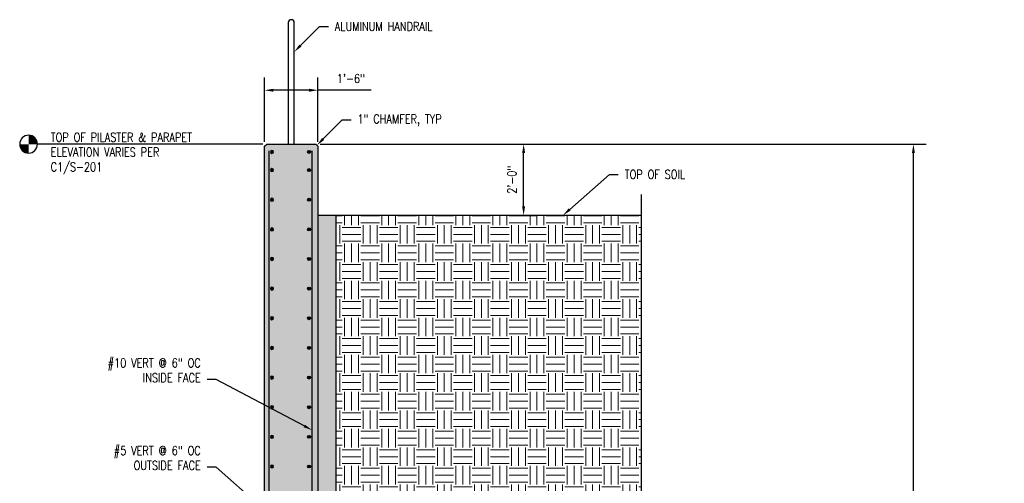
# Model space of a CAD drawing. Header units: inches. Extents: x -1901 to 1441, y 530 to 942.
# Tile 4 of 8: x -266 to 66, y 756 to 912. Entities that reach past the tile are written whole.
import ezdxf
from ezdxf import colors
from ezdxf.entities.mleader import LeaderData, LeaderLine
from ezdxf.math import Vec2, Vec3

# ---------------------------------------------------------------- set-up
doc = ezdxf.new("R2010")
doc.units = ezdxf.units.IN
doc.header["$MEASUREMENT"] = 0
for name, color, linetype in [('A-DETL', 3, 'Continuous'), ('A-DETL-GENF', 3, 'Continuous'), ('A-DETL-MEDM', 3, 'Continuous'), ('A-DETL-WIDE', 5, 'Continuous'), ('A-WALL', 4, 'Continuous'), ('S-ANNO-DIMS', 1, 'Continuous'), ('S-ANNO-TEXT', 2, 'Continuous'), ('S-GUARD RAIL', 1, 'Continuous')]:
    doc.layers.add(name, color=color, linetype=linetype)
doc.layers.add('A-WALL-PATT', color=9, linetype='Continuous', lineweight=18, true_color=0x808080)
doc.layers.add('S-ANNO-SYMB', color=2, linetype='Continuous', lineweight=25)
doc.styles.add('Annotative', font='romans.shx', dxfattribs={"width": 0.8, "height": 0.125})
doc.dimstyles.new('Annotative', dxfattribs={"dimscale": 0, "dimtxt": 0.125, "dimasz": 0.125, "dimexe": 0.179688, "dimexo": 0.0625, "dimgap": 0.09, "dimtad": 1, "dimdec": 3, "dimzin": 3, "dimdsep": 46, "dimlunit": 4, "dimtxsty": 'Annotative', "dimcen": 0.09, "dimclrt": 2, "dimazin": 2, "dimtfac": 1, "dimtdec": 3, "dimtmove": 1, "dimatfit": 3, "dimfxl": 1, "dimtfill": 1, "dimfrac": 2, "dimtolj": 1, "dimtzin": 0, "dimarcsym": 0})

# ---------------------------------------------------------------- blocks, each defined once
blk = doc.blocks.new('*D16')
at = {"layer": 'S-ANNO-DIMS', "color": 0, "lineweight": -2, "transparency": 16777216}
for p, q in [((-182.99, 871.07), (-182.99, 892.78)), ((-164.99, 871.07), (-164.99, 892.78)), ((-167.99, 888.47), (-179.99, 888.47)), ((-147.04, 888.47), (-164.99, 888.47))]:
    blk.add_line(p, q, dxfattribs=at)
at = {"layer": 'S-ANNO-DIMS', "color": 0, "transparency": 16777216}
for points in [[(-179.99, 888.97), (-179.99, 887.97), (-182.99, 888.47)], [(-167.99, 888.97), (-167.99, 887.97), (-164.99, 888.47)]]:
    blk.add_solid(points, dxfattribs=at)
at = {"layer": 'S-ANNO-DIMS', "color": 2, "lineweight": -3, "transparency": 16777216, "insert": (-153.89, 892.42), "char_height": 3, "width": 12.3279, "attachment_point": 5, "style": 'Annotative'}
blk.add_mtext('\\A1;1\'-6"', dxfattribs=at)
blk = doc.blocks.new('Level Circle AEC')
at = {"layer": 'S-ANNO-SYMB', "lineweight": -3}
h = blk.add_hatch(color=256, dxfattribs=at)
edge = h.paths.add_edge_path()
edge.add_line((373.71, 0), (367.71, 0))
edge.add_arc((373.71, 0), 6, 90, 180, ccw=False)
edge.add_line((373.71, 6), (373.71, 0))
h = blk.add_hatch(color=256, dxfattribs=at)
edge = h.paths.add_edge_path()
edge.add_line((373.71, -6), (373.71, 0))
edge.add_line((373.71, 0), (379.71, 0))
edge.add_arc((373.71, 0), 6, 270, 360, ccw=False)
blk.add_circle((373.71, 0), 6, dxfattribs=at)
blk = doc.blocks.new('Reinforcing Bar Section_USACE - __8-579028-INTERIOR COLUMN SECTION')
h = blk.add_hatch(color=256)
h.dxf.hatch_style = 1
h.paths.add_polyline_path([(-1051.45, 205.4, 1), (-1052.45, 205.4, 1)])
blk.add_circle((-1051.95, 205.4), 0.5)
blk = doc.blocks.new('*D24')
at = {"layer": 'S-ANNO-DIMS', "color": 0, "lineweight": -2, "transparency": 16777216}
for p, q in [((-164.2, 870.27), (40.03, 870.27)), ((35.72, 625.27), (35.72, 867.27)), ((-54.76, 622.27), (40.03, 622.27))]:
    blk.add_line(p, q, dxfattribs=at)
at = {"layer": 'S-ANNO-DIMS', "color": 0, "transparency": 16777216}
for points in [[(35.22, 867.27), (36.22, 867.27), (35.72, 870.27)], [(35.22, 625.27), (36.22, 625.27), (35.72, 622.27)]]:
    blk.add_solid(points, dxfattribs=at)
at = {"layer": 'S-ANNO-DIMS', "color": 2, "lineweight": -3, "transparency": 16777216, "insert": (32.06, 746.27), "char_height": 3, "width": 15.0412, "attachment_point": 5, "rotation": 90, "style": 'Annotative'}
blk.add_mtext('\\A1;VARIES', dxfattribs=at)
blk = doc.blocks.new('*D28')
at = {"layer": 'S-ANNO-DIMS', "color": 0, "lineweight": -2, "transparency": 16777216}
for p, q in [((-98.49, 870.27), (-91.36, 870.27)), ((-95.67, 849.27), (-95.67, 867.27)), ((-98.49, 846.27), (-91.36, 846.27))]:
    blk.add_line(p, q, dxfattribs=at)
at = {"layer": 'S-ANNO-DIMS', "color": 0, "transparency": 16777216}
for points in [[(-96.17, 867.27), (-95.17, 867.27), (-95.67, 870.27)], [(-96.17, 849.27), (-95.17, 849.27), (-95.67, 846.27)]]:
    blk.add_solid(points, dxfattribs=at)
at = {"layer": 'S-ANNO-DIMS', "color": 2, "lineweight": -3, "transparency": 16777216, "insert": (-99.62, 858.27), "char_height": 3, "width": 12.3279, "attachment_point": 5, "rotation": 90, "style": 'Annotative'}
blk.add_mtext('\\A1;2\'-0"', dxfattribs=at)

msp = doc.modelspace()

# ---------------------------------------------------------------- hatches: boundary and pattern name
at = {"layer": 'A-WALL-PATT', "lineweight": -3}
h = msp.add_hatch(dxfattribs=at)
h.set_pattern_fill('AR-CONC', color=8, style=0)
h.set_pattern_definition([(50, (405.141, 622.2737), (7.1726, -0.62752), [0.75, -8.25]), (355, (405.141, 622.274), (-1.38751, 7.52192), [0.6, -6.6]), (100.4514, (405.7386, 622.2214), (5.78509, 6.8944), [0.6374, -7.01142]), (46.1842, (405.141, 624.274), (10.67241, -1.65519), [1.125, -12.375]), (96.6356, (406.03, 624.136), (9.34662, 9.74119), [0.9561, -10.51714]), (351.1842, (405.141, 624.274), (9.34662, 9.74119), [0.9, -9.9]), (21, (406.141, 623.7737), (5.96907, -4.02619), [0.75, -8.25]), (326, (406.141, 623.774), (2.43315, 7.2515), [0.6, -6.6]), (71.4514, (406.638, 623.438), (8.402224, 3.22531), [0.6374, -7.01142]), (37.5, (405.141, 622.2737), (0.121599, 3.328939), [0, -6.52, 0, -6.7, 0, -6.625]), (7.5, (405.141, 622.2737), (2.630695, 3.944117), [0, -3.82, 0, -6.37, 0, -2.525]), (327.5, (402.911, 622.2737), (5.338224, -0.225549), [0, -2.5, 0, -7.8, 0, -10.35]), (317.5, (401.911, 622.2737), (5.83186, 1.00105), [0, -3.25, 0, -5.18, 0, -7.35])])
h.paths.add_polyline_path([(-164.9907, 622.2737), (-182.9907, 622.2737), (-182.9907, 869.566), (-182.283, 870.2737), (-165.6983, 870.2737), (-164.9907, 869.566)])
edge = h.paths.add_edge_path(flags=16)
edge.add_arc((-167.9907, 771.5399), 0.5, 0, 360)
edge = h.paths.add_edge_path(flags=16)
edge.add_arc((-167.9907, 781.5399), 0.5, 0, 360)
edge = h.paths.add_edge_path(flags=16)
edge.add_arc((-180.4907, 771.5399), 0.5, 0, 360)
edge = h.paths.add_edge_path(flags=16)
edge.add_arc((-180.4907, 781.5399), 0.5, 0, 360)
edge = h.paths.add_edge_path(flags=16)
edge.add_arc((-167.9907, 761.5399), 0.5, 0, 360)
edge = h.paths.add_edge_path(flags=16)
edge.add_arc((-167.9907, 791.5399), 0.5, 0, 360)
edge = h.paths.add_edge_path(flags=16)
edge.add_arc((-180.4907, 761.5399), 0.5, 0, 360)
edge = h.paths.add_edge_path(flags=16)
edge.add_arc((-180.4907, 791.5399), 0.5, 0, 360)
edge = h.paths.add_edge_path(flags=16)
edge.add_arc((-167.9907, 751.5399), 0.5, 0, 360)
edge = h.paths.add_edge_path(flags=16)
edge.add_arc((-167.9907, 801.5399), 0.5, 0, 360)
edge = h.paths.add_edge_path(flags=16)
edge.add_arc((-180.4907, 751.5399), 0.5, 0, 360)
edge = h.paths.add_edge_path(flags=16)
edge.add_arc((-180.4907, 801.5399), 0.5, 0, 360)
edge = h.paths.add_edge_path(flags=16)
edge.add_arc((-167.9907, 741.5399), 0.5, 0, 360)
edge = h.paths.add_edge_path(flags=16)
edge.add_arc((-167.9907, 811.5399), 0.5, 0, 360)
edge = h.paths.add_edge_path(flags=16)
edge.add_arc((-180.4907, 741.5399), 0.5, 0, 360)
edge = h.paths.add_edge_path(flags=16)
edge.add_arc((-180.4907, 811.5399), 0.5, 0, 360)
edge = h.paths.add_edge_path(flags=16)
edge.add_arc((-167.9907, 731.5399), 0.5, 0, 360)
edge = h.paths.add_edge_path(flags=16)
edge.add_arc((-167.9907, 821.5399), 0.5, 0, 360)
edge = h.paths.add_edge_path(flags=16)
edge.add_arc((-180.4907, 731.5399), 0.5, 0, 360)
edge = h.paths.add_edge_path(flags=16)
edge.add_arc((-180.4907, 821.5399), 0.5, 0, 360)
edge = h.paths.add_edge_path(flags=16)
edge.add_arc((-167.9907, 721.5399), 0.5, 0, 360)
edge = h.paths.add_edge_path(flags=16)
edge.add_arc((-167.9907, 831.5399), 0.5, 0, 360)
edge = h.paths.add_edge_path(flags=16)
edge.add_arc((-180.4907, 721.5399), 0.5, 0, 360)
edge = h.paths.add_edge_path(flags=16)
edge.add_arc((-180.4907, 831.5399), 0.5, 0, 360)
edge = h.paths.add_edge_path(flags=16)
edge.add_arc((-167.9907, 711.5399), 0.5, 0, 360)
edge = h.paths.add_edge_path(flags=16)
edge.add_arc((-167.9907, 841.5399), 0.5, 0, 360)
edge = h.paths.add_edge_path(flags=16)
edge.add_arc((-180.4907, 711.5399), 0.5, 0, 360)
edge = h.paths.add_edge_path(flags=16)
edge.add_arc((-180.4907, 841.5399), 0.5, 0, 360)
edge = h.paths.add_edge_path(flags=16)
edge.add_arc((-167.9907, 701.5399), 0.5, 0, 360)
edge = h.paths.add_edge_path(flags=16)
edge.add_arc((-167.9907, 851.5399), 0.5, 0, 360)
edge = h.paths.add_edge_path(flags=16)
edge.add_arc((-180.4907, 701.5399), 0.5, 0, 360)
edge = h.paths.add_edge_path(flags=16)
edge.add_arc((-180.4907, 851.5399), 0.5, 0, 360)
edge = h.paths.add_edge_path(flags=16)
edge.add_arc((-167.9907, 691.5399), 0.5, 0, 360)
edge = h.paths.add_edge_path(flags=16)
edge.add_arc((-167.9907, 861.5399), 0.5, 0, 360)
edge = h.paths.add_edge_path(flags=16)
edge.add_arc((-180.4907, 691.5399), 0.5, 0, 360)
edge = h.paths.add_edge_path(flags=16)
edge.add_arc((-180.4907, 861.5399), 0.5, 0, 360)
edge = h.paths.add_edge_path(flags=16)
edge.add_arc((-167.9907, 681.5399), 0.5, 0, 360)
edge = h.paths.add_edge_path(flags=16)
edge.add_arc((-180.4907, 681.5399), 0.5, 0, 360)
edge = h.paths.add_edge_path(flags=16)
edge.add_arc((-167.9907, 671.5399), 0.5, 0, 360)
edge = h.paths.add_edge_path(flags=16)
edge.add_arc((-180.4907, 671.5399), 0.5, 0, 360)
edge = h.paths.add_edge_path(flags=16)
edge.add_arc((-167.9907, 661.5399), 0.5, 0, 360)
edge = h.paths.add_edge_path(flags=16)
edge.add_arc((-180.4907, 661.5399), 0.5, 0, 360)
edge = h.paths.add_edge_path(flags=16)
edge.add_arc((-167.9907, 651.5399), 0.5, 0, 360)
edge = h.paths.add_edge_path(flags=16)
edge.add_arc((-180.4907, 651.5399), 0.5, 0, 360)
edge = h.paths.add_edge_path(flags=16)
edge.add_arc((-168.8032, 641.5399), 0.5, 0, 360)
edge = h.paths.add_edge_path(flags=16)
edge.add_arc((-179.5032, 641.5399), 0.5, 0, 360)
edge = h.paths.add_edge_path(flags=16)
edge.add_arc((-168.8032, 631.5399), 0.5, 0, 360)
edge = h.paths.add_edge_path(flags=16)
edge.add_arc((-179.5032, 631.5399), 0.5, 0, 360)
h = msp.add_hatch(dxfattribs=at)
h.set_pattern_fill('AR-SAND', color=8, style=0)
h.set_pattern_definition([(37.5, (405.1409, 622.2737), (-0.0629934, 1.9268238), [0, -1.52, 0, -1.7, 0, -1.625]), (7.5, (405.141, 622.2737), (1.769777, 2.822146), [0, -0.82, 0, -1.37, 0, -0.525]), (327.5, (403.9109, 622.2737), (3.114142, 0.005659), [0, -0.5, 0, -1.8, 0, -2.35]), (317.5, (403.911, 622.2737), (3.006127, 0.877676), [0, -0.25, 0, -1.18, 0, -1.35])])
h.paths.add_polyline_path([(-158.9907, 652.2737), (-134.9907, 652.2737), (-134.9907, 622.2737), (-140.9907, 622.2737), (-140.9907, 646.2737), (-164.9907, 646.2737), (-164.9907, 846.2737), (-158.9907, 846.2737)])
at = {"layer": 'A-WALL-PATT'}
h = msp.add_hatch(dxfattribs=at)
h.set_pattern_fill('EARTH', color=8, scale=25, style=0)
h.set_pattern_definition([(0, (-356.795, 0), (6.25, 6.25), [6.25, -6.25]), (0, (-356.795, 2.344), (6.25, 6.25), [6.25, -6.25]), (0, (-356.795, 4.6875), (6.25, 6.25), [6.25, -6.25]), (90, (-356.014, 5.469), (-6.25, 6.25), [6.25, -6.25]), (90, (-353.67, 5.469), (-6.25, 6.25), [6.25, -6.25]), (90, (-351.326, 5.469), (-6.25, 6.25), [6.25, -6.25])])
h.paths.add_polyline_path([(-56.0617, 717.5521), (-61.1353, 717.5521), (-51.2743, 721.9953), (-56.0617, 721.9953), (-56.0617, 846.2737), (-158.9907, 846.2737), (-158.9907, 652.2737), (-134.9907, 652.2737), (-134.9907, 622.2737), (-61.2555, 622.2737), (-56.2384, 627.793)])

# ---------------------------------------------------------------- linework, layer by layer
at = {"layer": 'A-DETL'}
msp.add_lwpolyline([(-158.9907, 846.2737), (-158.9907, 652.2737), (-134.9907, 652.2737), (-134.9907, 622.2737)], dxfattribs=at)
at = {"layer": 'A-DETL-MEDM', "lineweight": -3}
msp.add_line((-164.9907, 846.2737), (-56.0617, 846.2737), dxfattribs=at)
msp.add_lwpolyline([(-56.0617, 853.2737), (-56.0617, 721.9953), (-51.2743, 721.9953), (-61.1353, 717.5521), (-56.0617, 717.5521), (-56.3201, 586.2737)], dxfattribs=at)
at = {"layer": 'A-DETL-WIDE', "lineweight": -3}
for p, q in [((-181.4907, 622.2737), (-181.4907, 868.0399)), ((-166.9907, 622.2737), (-166.9907, 868.0399))]:
    msp.add_line(p, q, dxfattribs=at)
at = {"layer": 'A-WALL'}
msp.add_lwpolyline([(-182.9907, 622.2737), (-182.9907, 869.566), (-182.283, 870.2737), (-165.6983, 870.2737), (-164.9907, 869.566), (-164.9907, 622.2737)], dxfattribs=at)
at = {"layer": 'S-ANNO-SYMB', "lineweight": -3}
msp.add_line((-183.531, 870.2737), (-259.5373, 870.2737), dxfattribs=at)
at = {"layer": 'S-GUARD RAIL'}
msp.add_lwpolyline([(-172.9907, 870.2737), (-172.9907, 911.2737, 1), (-174.9907, 911.2737), (-174.9907, 870.2737)], format="xyb", dxfattribs=at)

# ---------------------------------------------------------------- block references
at = {"layer": 'A-DETL-GENF', "lineweight": -3, "xscale": -1}
for p in [(-1232.4437, 662.2543), (-1232.4437, 656.1428), (-1232.4437, 646.1428), (-1232.4437, 636.1428), (-1232.4437, 626.1428), (-1232.4437, 616.1428), (-1232.4437, 606.1428), (-1232.4437, 596.1428), (-1232.4437, 586.1428), (-1232.4437, 576.1428), (-1232.4437, 566.1428), (-1232.4437, 556.1428)]:
    msp.add_blockref('Reinforcing Bar Section_USACE - __8-579028-INTERIOR COLUMN SECTION', p, dxfattribs=at)
at = {"layer": 'A-DETL-GENF', "lineweight": -3}
for p in [(883.9624, 662.2543), (883.9624, 656.1428), (883.9624, 646.1428), (883.9624, 636.1428), (883.9624, 626.1428), (883.9624, 616.1428), (883.9624, 606.1428), (883.9624, 596.1428), (883.9624, 586.1428), (883.9624, 576.1428), (883.9624, 566.1428), (883.9624, 556.1428)]:
    msp.add_blockref('Reinforcing Bar Section_USACE - __8-579028-INTERIOR COLUMN SECTION', p, dxfattribs=at)
at = {"layer": 'S-ANNO-SYMB', "lineweight": -3, "xscale": -0.5, "yscale": 0.5, "zscale": 0.5}
msp.add_blockref('Level Circle AEC', (-75.6838, 870.2737), dxfattribs=at)

# ---------------------------------------------------------------- texts
at = {"layer": 'S-ANNO-TEXT', "lineweight": -3, "insert": (-255.0791, 867.1046), "char_height": 3, "width": 59.582955, "attachment_point": 4, "style": 'Annotative'}
msp.add_mtext('TOP OF PILASTER & PARAPET\\PELEVATION VARIES PER\\PC1/S-201', dxfattribs=at)

# ---------------------------------------------------------------- dimensions: what is measured, and where the dimension line sits
at = {"layer": 'S-ANNO-DIMS', "lineweight": -3}
dim = msp.add_linear_dim(base=(-182.9907, 888.4717), p1=(-164.9907, 869.566), p2=(-182.9907, 869.566), angle=180, dimstyle='Annotative', override={"dimpost": '\\X', "dimtfill": 0}, dxfattribs=at)
dim.commit()
dim.dimension.update_dxf_attribs({"geometry": '*D16', "text_midpoint": (-153.8892, 892.4174), "dimtype": 160})
dim = msp.add_linear_dim(base=(35.7213, 870.2737), p1=(-56.2582, 622.2737), p2=(-165.6983, 870.2737), angle=90, text='VARIES', dimstyle='Annotative', override={"dimpost": '\\X', "dimtfill": 0}, dxfattribs=at)
dim.commit()
dim.dimension.update_dxf_attribs({"geometry": '*D24', "text_midpoint": (32.0613, 746.2737)})
dim = msp.add_linear_dim(base=(-95.6736, 870.2737), p1=(-99.9861, 846.2737), p2=(-99.9861, 870.2737), angle=90, dimstyle='Annotative', override={"dimpost": '\\X', "dimtfill": 0}, dxfattribs=at)
dim.commit()
dim.dimension.update_dxf_attribs({"geometry": '*D28', "text_midpoint": (-99.6193, 858.2737)})

# ---------------------------------------------------------------- leaders
at = {"layer": 'S-ANNO-TEXT', "lineweight": -3}
ml = msp.add_multileader_mtext('Standard', dxfattribs=at)
ml.set_content('ALUMINUM HANDRAIL', color=256, style='Annotative')
ml.set_leader_properties(color=1, linetype='ByLayer', lineweight=-1)
ml.build(insert=Vec2(0, 0))
ml.multileader.update_dxf_attribs({"text_right_attachment_type": 3, "dogleg_length": 0.125, "arrow_head_size": 3, "scale": 24})
ctx = ml.context
ctx.base_point, ctx.scale, ctx.char_height, ctx.arrow_head_size, ctx.landing_gap_size, ctx.plane_origin = Vec3(-161.4794, 909.9864), 24, 3, 3, 2.16, Vec3(-193.7606, 871.4737)
ctx.right_attachment = 3
notes = []
notes.append((ctx, [(1, (1, 1, 0), (-164.4794, 909.9864), (1, 0), 3, [(1, [(-172.9907, 901.4158)], 0, [])])]))
ctx.mtext.insert, ctx.mtext.flow_direction = Vec3(-159.3194, 911.4864), 5
ml = msp.add_multileader_mtext('Standard', dxfattribs=at)
ml.set_content('1" CHAMFER, TYP', color=256, style='Annotative')
ml.set_leader_properties(color=1, linetype='ByLayer', lineweight=-1)
ml.build(insert=Vec2(0, 0))
ml.multileader.update_dxf_attribs({"text_right_attachment_type": 3, "dogleg_length": 0.125, "arrow_head_size": 3, "scale": 24})
ctx = ml.context
ctx.base_point, ctx.scale, ctx.char_height, ctx.arrow_head_size, ctx.landing_gap_size, ctx.plane_origin = Vec3(-153.8332, 878.4904), 24, 3, 3, 2.16, Vec3(-186.1145, 839.9777)
ctx.right_attachment = 3
notes.append((ctx, [(1, (1, 1, 0), (-156.8332, 878.4904), (1, 0), 3, [(1, [(-165.3445, 869.9199)], 0, [])])]))
ctx.mtext.insert, ctx.mtext.flow_direction = Vec3(-151.6732, 880.2762), 5
ml = msp.add_multileader_mtext('Standard', dxfattribs=at)
ml.set_content('TOP OF SOIL', color=256, style='Annotative')
ml.set_leader_properties(color=1, linetype='ByLayer', lineweight=-1)
ml.build(insert=Vec2(0, 0))
ml.multileader.update_dxf_attribs({"text_right_attachment_type": 3, "dogleg_length": 0.125, "arrow_head_size": 3, "scale": 24})
ctx = ml.context
ctx.base_point, ctx.scale, ctx.char_height, ctx.arrow_head_size, ctx.landing_gap_size, ctx.plane_origin = Vec3(-63.7535, 860.0917), 24, 3, 3, 2.16, Vec3(-34.1349, 797.4112)
ctx.right_attachment = 3
notes.append((ctx, [(0, (1, 1, 0), (-66.7535, 860.0917), (1, 0), 3, [(3, [(-82.3965, 846.2737)], 0, [])])]))
ctx.mtext.insert, ctx.mtext.width, ctx.mtext.flow_direction = Vec3(-61.5935, 861.5917), 39.396127, 5
ml = msp.add_multileader_mtext('Standard', dxfattribs=at)
ml.set_content('#10 VERT @ 6" OC\\PINSIDE FACE', color=256, style='Annotative')
ml.set_leader_properties(color=1, linetype='ByLayer', lineweight=-1)
ml.build(insert=Vec2(0, 0))
ml.multileader.update_dxf_attribs({"text_right_attachment_type": 3, "dogleg_length": 0.125, "arrow_head_size": 3, "scale": 24})
ctx = ml.context
ctx.base_point, ctx.scale, ctx.char_height, ctx.arrow_head_size, ctx.landing_gap_size, ctx.plane_origin = Vec3(-242.9045, 796.4776), 24, 3, 3, 2.16, Vec3(-186.1145, 753.6439)
ctx.right_attachment, ctx.text_align_type = 3, 2
notes.append((ctx, [(0, (1, 1, 0), (-199.3559, 790.9062), (-1, 0), 3, [(1, [(-166.9907, 773.8392)], 0, [])])]))
ctx.mtext.insert, ctx.mtext.alignment, ctx.mtext.flow_direction = Vec3(-204.5159, 797.9776), 3, 5
ml = msp.add_multileader_mtext('Standard', dxfattribs=at)
ml.set_content('#5 VERT @ 6" OC\\POUTSIDE FACE', color=256, style='Annotative')
ml.set_leader_properties(color=1, linetype='ByLayer', lineweight=-1)
ml.build(insert=Vec2(0, 0))
ml.multileader.update_dxf_attribs({"text_right_attachment_type": 3, "dogleg_length": 0.125, "arrow_head_size": 3, "scale": 24})
ctx = ml.context
ctx.base_point, ctx.scale, ctx.char_height, ctx.arrow_head_size, ctx.landing_gap_size, ctx.plane_origin = Vec3(-240.6188, 766.8994), 24, 3, 3, 2.16, Vec3(-186.1145, 724.0656)
ctx.right_attachment, ctx.text_align_type = 3, 2
notes.append((ctx, [(0, (1, 1, 0), (-199.3559, 761.328), (-1, 0), 3, [(0, [(-181.4907, 745.5849)], 0, [])])]))
ctx.mtext.insert, ctx.mtext.alignment, ctx.mtext.flow_direction = Vec3(-204.5159, 768.3994), 3, 5
for ctx, leaders in notes:
    for number, flags, end, landing, length, lines in leaders:
        leader = LeaderData()
        leader.index, (leader.has_last_leader_line, leader.has_dogleg_vector, leader.attachment_direction) = number, flags
        leader.last_leader_point, leader.dogleg_vector, leader.dogleg_length = Vec3(end), Vec3(landing), length
        for number, points, colour, breaks in lines:
            line = LeaderLine()
            line.index, line.vertices, line.color, line.breaks = number, Vec3.list(points), colors.encode_raw_color(colour), breaks
            leader.lines.append(line)
        ctx.leaders.append(leader)

doc.saveas('drawing.dxf')
